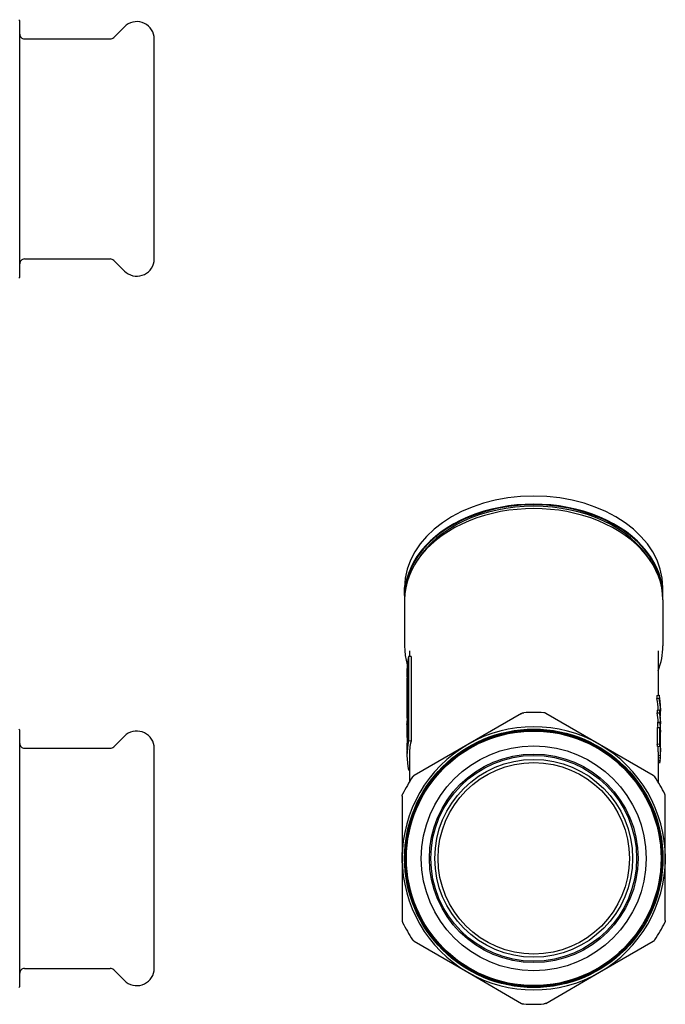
# Model space of a CAD drawing. Header units: millimetres. Extents: x 58 to 3654, y 0 to 363.
# Tile 4 of 4: x 368 to 503, y 157 to 363. Entities that reach past the tile are written whole.
import ezdxf

# ---------------------------------------------------------------- set-up
doc = ezdxf.new("R2010")
doc.units = ezdxf.units.MM
doc.layers.add('DETAIL', color=2, linetype='Continuous')

msp = doc.modelspace()

# ---------------------------------------------------------------- linework, layer by layer
at = {"layer": 'DETAIL'}
for p, q in [((367.65, 362.72), (367.45, 362.92)), ((367.65, 309.12), (367.65, 362.72)), ((387.3, 359.22), (389.53, 361.45)), ((368.65, 358.92), (386.59, 358.92)), ((395.75, 312.42), (395.75, 359.42)), ((368.65, 312.92), (386.59, 312.92)), ((387.3, 312.63), (389.53, 310.4)), ((367.65, 309.12), (367.45, 308.92)), ((448.09, 242.59), (448.09, 244.29)), ((502.09, 242.59), (502.09, 244.29)), ((448.09, 241.67), (448.09, 232.06)), ((502.09, 241.67), (502.09, 232.06)), ((449.09, 231.06), (449.09, 229.87)), ((501.09, 231.06), (501.09, 221.77)), ((448.8, 228.46), (448.8, 212.19)), ((449.44, 229.83), (448.94, 229.88)), ((448.94, 229.88), (448.94, 212.21)), ((449.44, 229.83), (449.44, 212.15)), ((448.59, 226.82), (448.59, 226.11)), ((448.64, 226.68), (448.64, 224.69)), ((448.69, 227.09), (448.69, 224.71)), ((448.8, 227.09), (448.69, 227.09)), ((448.59, 225.31), (448.59, 223.59)), ((448.64, 225.31), (448.59, 225.31)), ((448.59, 225.21), (448.59, 223.09)), ((448.8, 224.7), (448.69, 224.71)), ((448.59, 222.56), (448.59, 222.16)), ((448.69, 224.18), (448.69, 223.58)), ((448.8, 224.17), (448.69, 224.18)), ((448.8, 223.57), (448.69, 223.58)), ((448.59, 221.48), (448.59, 221.01)), ((448.59, 220.3), (448.59, 219.9)), ((448.69, 221.92), (448.69, 221.53)), ((448.8, 221.92), (448.69, 221.92)), ((448.8, 221.52), (448.69, 221.53)), ((448.69, 221), (448.69, 220.6)), ((448.8, 220.99), (448.69, 221)), ((448.8, 220.59), (448.69, 220.6)), ((500.82, 221.74), (501.31, 221.79)), ((500.82, 221.74), (500.82, 221.08)), ((500.82, 221.08), (501.31, 221.13)), ((501.31, 221.79), (501.31, 221.13)), ((448.59, 218.84), (448.59, 218.48)), ((448.6, 219.16), (448.6, 217.97)), ((448.61, 219.51), (448.61, 218.18)), ((448.8, 219.5), (448.61, 219.51)), ((448.69, 218.74), (448.69, 218.34)), ((448.8, 218.74), (448.69, 218.74)), ((448.8, 218.34), (448.69, 218.34)), ((500.88, 218.65), (501.38, 218.69)), ((500.88, 218.65), (500.88, 218.07)), ((500.88, 218.07), (501.38, 218.11)), ((501.38, 218.69), (501.38, 218.11)), ((501.59, 219.09), (501.59, 218.42)), ((448.59, 217.62), (448.59, 217.25)), ((448.69, 217.81), (448.69, 217.35)), ((448.8, 217.81), (448.69, 217.81)), ((448.8, 217.34), (448.69, 217.35)), ((472.56, 217.97), (461.34, 211.49)), ((488.84, 211.49), (477.61, 217.97)), ((501.02, 216.04), (501.52, 216.06)), ((501.04, 216.13), (501.54, 216.15)), ((501.59, 216.35), (501.59, 215.77)), ((367.65, 214.48), (367.45, 214.68)), ((367.65, 160.88), (367.65, 214.48)), ((448.59, 215.76), (448.59, 215.76)), ((448.59, 215.66), (448.59, 213.67)), ((448.59, 215.37), (448.59, 214.24)), ((448.65, 215.37), (448.59, 215.37)), ((448.8, 214.22), (448.66, 214.23)), ((448.69, 213.84), (448.68, 214.1)), ((448.8, 214.09), (448.68, 214.1)), ((448.69, 215.69), (448.69, 215.3)), ((448.8, 215.69), (448.69, 215.69)), ((448.8, 215.29), (448.69, 215.3)), ((500.88, 215.01), (501.38, 215.05)), ((500.88, 215.01), (500.88, 211.56)), ((501.38, 215.05), (501.38, 211.6)), ((501.59, 214.43), (501.59, 214.05)), ((387.3, 210.97), (389.53, 213.2)), ((448.61, 213.94), (448.61, 213.54)), ((448.64, 213.54), (448.61, 213.54)), ((448.61, 212.35), (448.61, 211.95)), ((448.63, 212.35), (448.61, 212.35)), ((448.62, 211.95), (448.61, 211.95)), ((448.64, 213.42), (448.64, 213.62)), ((448.64, 213.42), (448.64, 212.83)), ((448.64, 212.83), (448.64, 212.49)), ((448.8, 212.43), (448.66, 212.44)), ((448.69, 213.24), (448.68, 212.84)), ((448.8, 212.83), (448.68, 212.84)), ((448.69, 213.84), (448.69, 213.24)), ((448.8, 213.83), (448.69, 213.84)), ((448.8, 213.23), (448.69, 213.24)), ((449.44, 212.15), (448.94, 212.21)), ((501.46, 213.79), (501.46, 211.11)), ((368.65, 210.68), (386.59, 210.68)), ((395.75, 164.18), (395.75, 211.18)), ((448.59, 210.96), (448.59, 210.56)), ((448.64, 211.07), (448.6, 211.08)), ((448.69, 211.48), (448.62, 211.49)), ((448.75, 211.89), (448.64, 211.9)), ((461.34, 211.49), (450.11, 205.01)), ((500.06, 205.01), (488.84, 211.49)), ((500.88, 211.56), (501.38, 211.6)), ((500.96, 211.07), (501.46, 211.11)), ((501.09, 209.93), (501.09, 203.62)), ((501.59, 210.72), (501.59, 209.93)), ((448.59, 209.85), (448.59, 209.14)), ((449.09, 209.14), (449.09, 203.62)), ((501.09, 209.21), (501.58, 209.2)), ((501.09, 208.72), (501.57, 208.71)), ((501.09, 208.23), (501.55, 208.21)), ((501.09, 208.04), (501.53, 208.02)), ((449.09, 206.1), (448.94, 206.08)), ((501.09, 207.74), (501.49, 207.71)), ((501.09, 207.72), (501.43, 207.7)), ((447.59, 200.64), (447.59, 187.68)), ((502.59, 187.68), (502.59, 200.64)), ((502.59, 189.82), (502.59, 189.82)), ((447.59, 187.68), (447.59, 174.72)), ((502.59, 174.72), (502.59, 187.68)), ((447.59, 185.53), (447.59, 185.54)), ((450.11, 170.34), (461.34, 163.86)), ((488.84, 163.86), (500.06, 170.34)), ((368.65, 164.68), (386.59, 164.68)), ((387.3, 164.38), (389.53, 162.15)), ((461.34, 163.86), (472.56, 157.38)), ((477.61, 157.38), (488.84, 163.86)), ((367.65, 160.88), (367.45, 160.68))]:
    msp.add_line(p, q, dxfattribs=at)
at = {"layer": 'DETAIL', "flags": 128}
for points in [[(448.09, 232.06), (448.12, 231.08), (448.23, 230.09), (448.41, 229.11), (448.65, 228.14)], [(501.09, 226.87), (501.32, 227.5), (501.52, 228.15), (501.69, 228.79), (501.84, 229.44), (501.95, 230.09), (502.02, 230.75), (502.07, 231.41), (502.09, 232.06)], [(448.69, 223.58), (448.68, 223.46), (448.67, 223.33), (448.66, 223.21), (448.65, 223.08), (448.64, 222.96), (448.64, 222.83), (448.63, 222.71), (448.62, 222.58), (448.62, 222.46), (448.61, 222.33), (448.61, 222.21), (448.6, 222.08), (448.6, 221.95), (448.6, 221.83), (448.59, 221.7), (448.59, 221.58), (448.59, 221.45), (448.59, 221.33), (448.59, 221.2), (448.59, 221.08), (448.59, 220.95), (448.59, 220.83), (448.59, 220.7), (448.59, 220.58)], [(448.64, 223.3), (448.63, 223.22), (448.63, 223.15), (448.63, 223.07), (448.62, 222.99), (448.62, 222.92), (448.62, 222.84), (448.61, 222.77), (448.61, 222.69), (448.61, 222.61), (448.6, 222.54), (448.6, 222.46), (448.6, 222.39), (448.6, 222.31), (448.6, 222.23), (448.59, 222.16), (448.59, 222.08), (448.59, 222.01), (448.59, 221.93), (448.59, 221.85), (448.59, 221.78), (448.59, 221.7), (448.59, 221.63), (448.59, 221.55), (448.59, 221.48)], [(472.56, 217.97), (472.58, 217.98), (472.6, 217.99), (472.61, 218), (472.63, 218.01), (472.65, 218.02), (472.67, 218.03), (472.68, 218.03), (472.7, 218.04), (472.72, 218.05), (472.74, 218.05), (472.75, 218.06), (472.77, 218.07), (472.79, 218.07), (472.81, 218.08), (472.83, 218.08), (472.85, 218.08), (472.86, 218.09), (472.88, 218.09), (472.9, 218.09), (472.92, 218.1), (472.94, 218.1), (472.96, 218.1), (472.98, 218.1), (472.99, 218.11)], [(477.61, 217.97), (477.6, 217.98), (477.58, 217.99), (477.56, 218), (477.54, 218.01), (477.53, 218.02), (477.51, 218.03), (477.49, 218.03), (477.47, 218.04), (477.46, 218.05), (477.44, 218.05), (477.42, 218.06), (477.4, 218.07), (477.38, 218.07), (477.37, 218.08), (477.35, 218.08), (477.33, 218.08), (477.31, 218.09), (477.29, 218.09), (477.27, 218.09), (477.26, 218.1), (477.24, 218.1), (477.22, 218.1), (477.2, 218.1), (477.18, 218.11)], [(448.59, 215.63), (448.59, 215.64), (448.59, 215.64), (448.59, 215.65), (448.59, 215.65), (448.59, 215.66), (448.59, 215.66), (448.59, 215.67), (448.59, 215.67), (448.59, 215.68), (448.59, 215.68), (448.59, 215.69), (448.59, 215.69), (448.59, 215.7), (448.59, 215.7), (448.59, 215.71), (448.59, 215.72), (448.59, 215.72), (448.59, 215.73), (448.59, 215.73), (448.59, 215.74), (448.59, 215.74), (448.59, 215.75), (448.59, 215.75), (448.59, 215.76)], [(448.68, 214.1), (448.68, 214.1), (448.68, 214.11), (448.68, 214.11), (448.68, 214.12), (448.68, 214.13), (448.67, 214.13), (448.67, 214.14), (448.67, 214.14), (448.67, 214.15), (448.67, 214.15), (448.67, 214.16), (448.67, 214.16), (448.67, 214.17), (448.67, 214.17), (448.67, 214.18), (448.67, 214.18), (448.67, 214.19), (448.67, 214.19), (448.67, 214.2), (448.67, 214.21), (448.67, 214.21), (448.66, 214.22), (448.66, 214.22), (448.66, 214.23)], [(501.59, 210.72), (501.59, 210.88), (501.59, 211.04), (501.59, 211.2), (501.58, 211.36), (501.58, 211.52), (501.58, 211.68), (501.58, 211.84), (501.57, 212), (501.57, 212.16), (501.57, 212.32), (501.56, 212.48), (501.56, 212.64), (501.55, 212.8), (501.54, 212.96), (501.54, 213.12), (501.53, 213.28), (501.52, 213.44), (501.52, 213.6), (501.51, 213.76), (501.5, 213.92), (501.49, 214.08), (501.48, 214.23), (501.47, 214.39), (501.46, 214.55)], [(448.64, 213.62), (448.64, 213.62), (448.64, 213.62), (448.64, 213.63), (448.63, 213.63), (448.63, 213.63), (448.63, 213.63), (448.63, 213.64), (448.63, 213.64), (448.63, 213.64), (448.63, 213.64), (448.63, 213.65), (448.63, 213.65), (448.63, 213.65), (448.63, 213.65), (448.63, 213.66), (448.63, 213.66), (448.63, 213.66), (448.63, 213.66), (448.63, 213.67), (448.63, 213.67), (448.63, 213.67), (448.63, 213.67), (448.63, 213.68), (448.63, 213.68)], [(448.64, 212.49), (448.64, 212.48), (448.64, 212.46), (448.64, 212.45), (448.63, 212.44), (448.63, 212.42), (448.63, 212.41), (448.63, 212.39), (448.63, 212.38), (448.63, 212.37), (448.63, 212.35), (448.63, 212.34), (448.63, 212.32), (448.63, 212.31), (448.63, 212.3), (448.63, 212.28), (448.63, 212.27), (448.63, 212.25), (448.63, 212.24), (448.63, 212.23), (448.63, 212.21), (448.63, 212.2), (448.63, 212.18), (448.63, 212.17), (448.63, 212.15)], [(448.68, 212.84), (448.68, 212.82), (448.68, 212.81), (448.68, 212.79), (448.68, 212.77), (448.68, 212.76), (448.67, 212.74), (448.67, 212.72), (448.67, 212.71), (448.67, 212.69), (448.67, 212.67), (448.67, 212.65), (448.67, 212.64), (448.67, 212.62), (448.67, 212.6), (448.67, 212.59), (448.67, 212.57), (448.67, 212.55), (448.67, 212.54), (448.67, 212.52), (448.67, 212.5), (448.67, 212.49), (448.66, 212.47), (448.66, 212.45), (448.66, 212.44)], [(501.58, 209.2), (501.59, 209.39), (501.59, 209.58), (501.59, 209.77), (501.59, 209.97), (501.59, 210.16), (501.59, 210.35), (501.58, 210.54), (501.58, 210.73), (501.58, 210.92), (501.58, 211.11), (501.57, 211.3), (501.57, 211.5), (501.56, 211.69), (501.55, 211.88), (501.55, 212.07), (501.54, 212.26), (501.53, 212.45), (501.52, 212.64), (501.51, 212.83), (501.5, 213.02), (501.49, 213.21), (501.48, 213.41), (501.47, 213.6), (501.46, 213.79)], [(501.09, 209.93), (501.09, 209.98), (501.09, 210.03), (501.09, 210.07), (501.09, 210.12), (501.09, 210.17), (501.09, 210.22), (501.09, 210.26), (501.09, 210.31), (501.09, 210.36), (501.09, 210.41), (501.09, 210.46), (501.08, 210.5), (501.08, 210.55), (501.08, 210.6), (501.08, 210.65), (501.08, 210.7), (501.08, 210.74), (501.08, 210.79), (501.08, 210.84), (501.08, 210.89), (501.08, 210.93), (501.08, 210.98), (501.08, 211.03), (501.08, 211.08)], [(450.11, 205.01), (450.1, 205), (450.08, 204.99), (450.06, 204.98), (450.05, 204.97), (450.03, 204.96), (450.02, 204.95), (450, 204.94), (449.99, 204.93), (449.97, 204.91), (449.96, 204.9), (449.94, 204.89), (449.93, 204.88), (449.92, 204.86), (449.9, 204.85), (449.89, 204.84), (449.88, 204.82), (449.86, 204.81), (449.85, 204.79), (449.84, 204.78), (449.83, 204.77), (449.82, 204.75), (449.8, 204.74), (449.79, 204.72), (449.78, 204.7)], [(500.06, 205.01), (500.08, 205), (500.1, 204.99), (500.11, 204.98), (500.13, 204.97), (500.14, 204.96), (500.16, 204.95), (500.17, 204.94), (500.19, 204.93), (500.2, 204.91), (500.22, 204.9), (500.23, 204.89), (500.25, 204.88), (500.26, 204.86), (500.27, 204.85), (500.29, 204.84), (500.3, 204.82), (500.31, 204.81), (500.32, 204.79), (500.34, 204.78), (500.35, 204.77), (500.36, 204.75), (500.37, 204.74), (500.38, 204.72), (500.39, 204.7)], [(447.59, 200.64), (447.59, 200.66), (447.59, 200.68), (447.59, 200.7), (447.59, 200.72), (447.59, 200.74), (447.59, 200.75), (447.6, 200.77), (447.6, 200.79), (447.6, 200.81), (447.61, 200.83), (447.61, 200.85), (447.61, 200.87), (447.62, 200.88), (447.62, 200.9), (447.63, 200.92), (447.63, 200.94), (447.64, 200.96), (447.65, 200.97), (447.65, 200.99), (447.66, 201.01), (447.67, 201.03), (447.67, 201.04), (447.68, 201.06), (447.69, 201.08)], [(502.59, 200.64), (502.59, 200.66), (502.59, 200.68), (502.59, 200.7), (502.58, 200.72), (502.58, 200.74), (502.58, 200.75), (502.58, 200.77), (502.58, 200.79), (502.57, 200.81), (502.57, 200.83), (502.57, 200.85), (502.56, 200.87), (502.56, 200.88), (502.55, 200.9), (502.55, 200.92), (502.54, 200.94), (502.54, 200.96), (502.53, 200.97), (502.52, 200.99), (502.52, 201.01), (502.51, 201.03), (502.5, 201.04), (502.49, 201.06), (502.49, 201.08)], [(447.59, 186.76), (447.59, 187.82), (447.59, 188.87)], [(502.59, 188.59), (502.59, 187.54), (502.59, 186.49)], [(447.59, 174.72), (447.59, 174.7), (447.59, 174.68), (447.59, 174.66), (447.59, 174.64), (447.59, 174.62), (447.59, 174.6), (447.6, 174.58), (447.6, 174.56), (447.6, 174.54), (447.61, 174.53), (447.61, 174.51), (447.61, 174.49), (447.62, 174.47), (447.62, 174.45), (447.63, 174.43), (447.63, 174.42), (447.64, 174.4), (447.65, 174.38), (447.65, 174.36), (447.66, 174.35), (447.67, 174.33), (447.67, 174.31), (447.68, 174.29), (447.69, 174.28)], [(502.59, 174.72), (502.59, 174.7), (502.59, 174.68), (502.59, 174.66), (502.58, 174.64), (502.58, 174.62), (502.58, 174.6), (502.58, 174.58), (502.58, 174.56), (502.57, 174.54), (502.57, 174.53), (502.57, 174.51), (502.56, 174.49), (502.56, 174.47), (502.55, 174.45), (502.55, 174.43), (502.54, 174.42), (502.54, 174.4), (502.53, 174.38), (502.52, 174.36), (502.52, 174.35), (502.51, 174.33), (502.5, 174.31), (502.49, 174.29), (502.49, 174.28)], [(450.11, 170.34), (450.1, 170.35), (450.08, 170.36), (450.06, 170.37), (450.05, 170.38), (450.03, 170.39), (450.02, 170.41), (450, 170.42), (449.99, 170.43), (449.97, 170.44), (449.96, 170.45), (449.94, 170.47), (449.93, 170.48), (449.92, 170.49), (449.9, 170.51), (449.89, 170.52), (449.88, 170.53), (449.86, 170.55), (449.85, 170.56), (449.84, 170.58), (449.83, 170.59), (449.82, 170.6), (449.8, 170.62), (449.79, 170.63), (449.78, 170.65)], [(500.06, 170.34), (500.08, 170.35), (500.1, 170.36), (500.11, 170.37), (500.13, 170.38), (500.14, 170.39), (500.16, 170.41), (500.17, 170.42), (500.19, 170.43), (500.2, 170.44), (500.22, 170.45), (500.23, 170.47), (500.25, 170.48), (500.26, 170.49), (500.27, 170.51), (500.29, 170.52), (500.3, 170.53), (500.31, 170.55), (500.32, 170.56), (500.34, 170.58), (500.35, 170.59), (500.36, 170.6), (500.37, 170.62), (500.38, 170.63), (500.39, 170.65)], [(472.56, 157.38), (472.58, 157.37), (472.6, 157.36), (472.61, 157.35), (472.63, 157.35), (472.65, 157.34), (472.67, 157.33), (472.68, 157.32), (472.7, 157.31), (472.72, 157.31), (472.74, 157.3), (472.75, 157.3), (472.77, 157.29), (472.79, 157.28), (472.81, 157.28), (472.83, 157.28), (472.85, 157.27), (472.86, 157.27), (472.88, 157.26), (472.9, 157.26), (472.92, 157.26), (472.94, 157.25), (472.96, 157.25), (472.98, 157.25), (472.99, 157.25)], [(477.61, 157.38), (477.6, 157.37), (477.58, 157.36), (477.56, 157.35), (477.54, 157.35), (477.53, 157.34), (477.51, 157.33), (477.49, 157.32), (477.47, 157.31), (477.46, 157.31), (477.44, 157.3), (477.42, 157.3), (477.4, 157.29), (477.38, 157.28), (477.37, 157.28), (477.35, 157.28), (477.33, 157.27), (477.31, 157.27), (477.29, 157.26), (477.27, 157.26), (477.26, 157.26), (477.24, 157.25), (477.22, 157.25), (477.2, 157.25), (477.18, 157.25)]]:
    msp.add_lwpolyline(points, dxfattribs=at)
at = {"layer": 'DETAIL'}
for radius in [27, 26.8, 26.6, 23.5, 21.8, 21.5, 20.67, 20]:
    msp.add_circle((475.09, 187.68), radius, dxfattribs=at)
for centre, radius, start, end in [((392.13, 358.85), 3.67, 8.9819, 134.9996), ((368.65, 359.92), 1, 180.0015, 270.0034), ((386.59, 359.92), 1, 270.0014, 315.0093), ((368.65, 311.92), 1, 89.9966, 179.9985), ((386.59, 311.92), 1, 44.9907, 89.9986), ((392.13, 313), 3.67, 225.0004, 351.0181), ((475.09, 187.68), 30.5, 86.0638, 93.9362), ((392.13, 210.6), 3.67, 8.9819, 134.9996), ((475.09, 187.68), 27.5, 60, 120), ((368.65, 211.68), 1, 180.0015, 270.0034), ((386.59, 211.68), 1, 270.0014, 315.0093), ((475.09, 187.68), 27.5, 120, 180), ((475.09, 187.68), 27.5, 0, 60), ((475.09, 187.68), 30.5, 146.0638, 153.9362), ((475.09, 187.68), 30.5, 26.0638, 33.9362), ((475.09, 187.68), 27.5, 180, 240), ((475.09, 187.68), 27.5, 300, 0), ((475.09, 187.68), 30.5, 206.0638, 213.9362), ((475.09, 187.68), 30.5, 326.0638, 333.9362), ((368.65, 163.68), 1, 89.9966, 179.9985), ((386.59, 163.68), 1, 44.9907, 89.9986), ((392.13, 164.75), 3.67, 225.0004, 351.0181), ((475.09, 187.68), 27.5, 240, 300), ((475.09, 187.68), 30.5, 266.0638, 273.9362)]:
    msp.add_arc(centre, radius, start, end, dxfattribs=at)
for centre, major_axis, ratio, start_param, end_param in [((475.09, 244.29), (-27, 0), 0.707107, 3.141593, 6.283185), ((475.09, 242.59), (-27, 0), 0.707107, 3.117516, 6.307262), ((475.09, 242.52), (-26.9, 0), 0.707107, 3.202816, 6.221962), ((475.09, 241.67), (27, 0), 0.707107, 0, 3.141593), ((475.09, 242.52), (26.5, 0), 0.707107, 0.409288, 2.732305), ((475.09, 226.11), (-26.5, 0), 0.707107, 6.157857, 6.326029), ((475.09, 226.82), (-26.5, 0), 0.707107, 6.118987, 6.283185), ((475.09, 225.47), (-26.5, 0), 0.707107, 6.196538, 6.218697), ((475.09, 223.09), (-26.5, 0), 0.707107, 6.196538, 6.297337), ((475.09, 225.21), (-26.5, 0), 0.707107, 6.277662, 6.283185), ((475.09, 223.48), (-26.5, 0), 0.707107, 6.218697, 6.277662), ((475.09, 222.16), (-26.5, 0), 0.707107, 6.222387, 6.297215), ((475.09, 222.56), (-26.5, 0), 0.707107, 6.196538, 6.283185), ((475.09, 219.9), (-26.5, 0), 0.707107, 6.196538, 6.307513), ((475.09, 220.3), (-26.5, 0), 0.707107, 6.196538, 6.283185), ((477.92, 218.84), (-29.33, 0), 0.891877, 6.200826, 6.283185), ((477.79, 218.46), (-29.2, 0), 0.88907, 6.200649, 6.242841), ((475.09, 218.42), (26, 0), 0.707107, 0.012997, 0.144736), ((475.09, 219.09), (26.5, 0), 0.707107, 0, 0.144736), ((475.09, 218.42), (26.5, 0), 0.707107, 6.227732, 6.427921), ((477.92, 217.25), (-29.33, 0), 0.452279, 6.200826, 6.324552), ((477.8, 218.48), (-29.21, 0), 0.88907, 6.256879, 6.314469), ((477.79, 217.64), (-29.2, 0), 0.457771, 6.200651, 6.242843), ((475.09, 216.35), (26.5, 0), 0.707107, 0, 0.125328), ((475.09, 215.77), (26.5, 0), 0.707107, 6.2546, 6.408513), ((477.8, 217.62), (-29.21, 0), 0.457771, 6.256876, 6.283185), ((478.82, 215.58), (-30.23, 0), 0.910701, 6.202061, 6.281464), ((478.62, 215.14), (-30.04, 0), 0.907055, 6.201798, 6.274542), ((475.09, 215.77), (26, 0), 0.707107, 0.019608, 0.125328), ((419.37, 216.66), (81.72, 0), 0.186541, 6.24269, 6.248709), ((468.35, 214.05), (32.73, 0), 0.950968, 0.03137, 0.064054), ((420.42, 216.66), (81.16, 0), 0.177798, 6.242164, 6.248261), ((468.48, 214.05), (33.11, 0), 0.948572, 6.2388, 6.347487), ((468.48, 214.43), (33.11, 0), 0.948572, 6.283182, 6.337944), ((475.09, 213.67), (-26.5, 0), 0.707107, 6.196538, 6.344378), ((475.09, 214.07), (-26.5, 0), 0.707107, 6.196538, 6.273979), ((476.06, 213.3), (-27.47, 0), 0.560983, 6.223477, 6.241584), ((499.37, 214.17), (-50.79, 0), 0.020044, 6.228646, 6.239317), ((475.09, 212.71), (26.5, 0), 0.707107, 0.098564, 0.125328), ((475.09, 209.14), (-26.5, 0), 0.707107, 6.118987, 6.447384), ((475.09, 209.85), (-26.5, 0), 0.707107, 6.157857, 6.283185), ((477.8, 213), (-29.21, 0), 0.457771, 6.232304, 6.24284), ((485.92, 210.51), (-37.33, 0), 0.976814, 6.238187, 6.247507), ((477.8, 213), (-29.21, 0), 0.88907, 0.040345, 0.042691), ((499.37, 209.67), (-50.79, 0), 0.999799, 6.228635, 6.239306), ((475.09, 209.14), (-26, 0), 0.707107, 6.118987, 6.283185), ((475.09, 210.56), (-26.5, 0), 0.707107, 6.255563, 6.302054), ((475.09, 210.96), (-26.5, 0), 0.707107, 6.255563, 6.283185), ((476.61, 210.83), (-28.03, 0), 0.852687, 6.241994, 6.256327), ((476.06, 210.46), (-27.48, 0), 0.827827, 6.237964, 6.256059), ((481.18, 210.21), (-32.59, 0), 0.943553, 6.228369, 6.241673), ((475.09, 209.26), (26, 0), 0.707107, 0.098564, 0.125328), ((475.09, 209.26), (26.5, 0), 0.707107, 0.098564, 0.125328), ((473.57, 208.96), (28.01, 0), 0.522423, 6.197725, 6.218482), ((475.09, 209.26), (26.5, 0), 0.707107, 6.216647, 6.227305), ((473.56, 209.51), (28.02, 0), 0.852686, 6.228847, 6.24956), ((464.23, 209.77), (37.36, 0), 0.976815, 6.254061, 6.267507), ((450.99, 207.78), (50.6, 0), 0.020044, 6.204247, 6.219738), ((460.29, 187.68), (-8, 0), 0.707085, 5.334906, 5.334911), ((489.89, 187.68), (8, 0), 0.707135, 0.948221, 0.948225)]:
    msp.add_ellipse(centre, major_axis=major_axis, ratio=ratio, start_param=start_param, end_param=end_param, dxfattribs=at)

doc.saveas('drawing.dxf')
